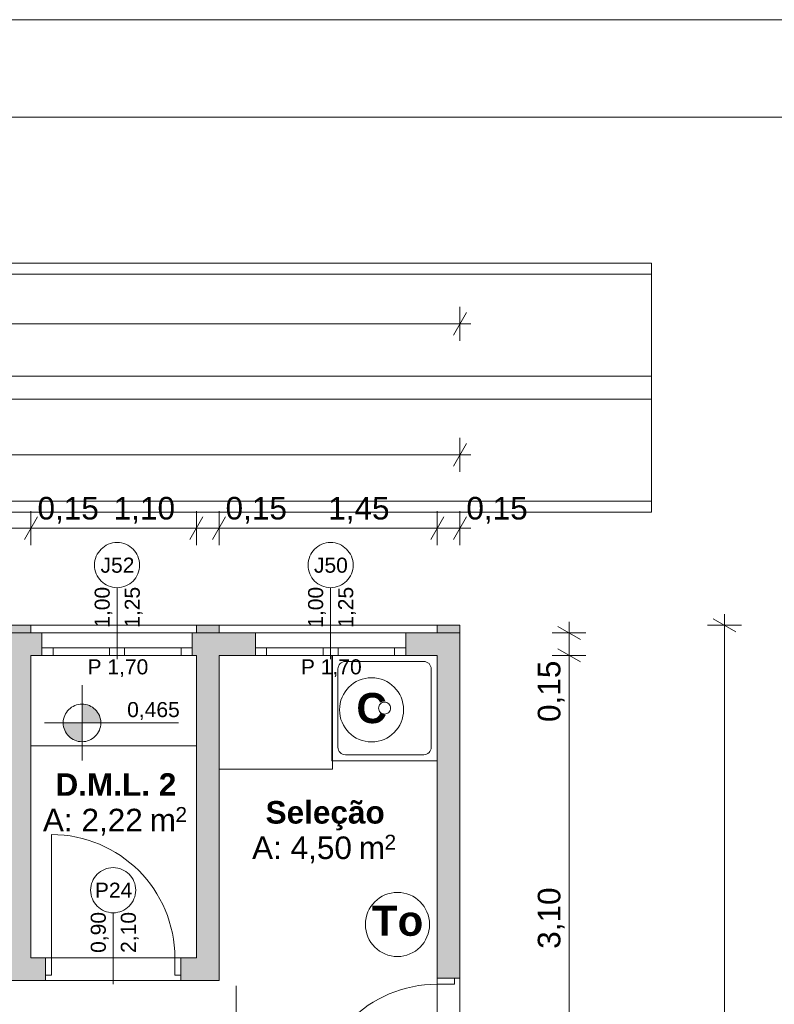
# Model space of a CAD drawing. Header units: millimetres. Extents: x -589 to 841, y -447 to 987.
# Tile 24 of 25: x 525 to 625, y 856 to 987. Entities that reach past the tile are written whole.
import ezdxf
from ezdxf.xclip import XClip

# ---------------------------------------------------------------- set-up
doc = ezdxf.new("R2010")
doc.units = ezdxf.units.MM
doc.header["$MEASUREMENT"] = 0
doc.header["$XCLIPFRAME"] = 0
doc.linetypes.add('Wipeout_Contour', pattern=[1000, 0, -1000])
for name, color, linetype in [('Anotação - Geral.2D', 7, 'Continuous'), ('Cobertura.ARQ', 7, 'Continuous'), ('Cotas - Geral.2D', 7, 'Continuous'), ('Desenho 2D - Geral.2D', 7, 'Continuous'), ('Interior - Mobiliário .ARQ', 7, 'Continuous'), ('Laje.ARQ', 7, 'Continuous'), ('Parede.ARQ', 7, 'Continuous'), ('Zonas.ARQ', 7, 'Continuous')]:
    doc.layers.add(name, color=color, linetype=linetype)
doc.styles.add('GENERATED_STYLE_1', font='txt')
doc.styles.add('GENERATED_STYLE_2', font='txt')

# ---------------------------------------------------------------- blocks, each defined once
blk = doc.blocks.new('Desenho_1_1', base_point=(-612.98, 435.63))
at = {"layer": 'Cotas - Geral.2D', "linetype": 'Continuous', "lineweight": 0}
for points in [[(532.86, 893.43), (535.36, 893.43), (535.17, 894.39), (534.63, 895.2), (533.82, 895.74), (532.86, 895.93)], [(532.86, 893.43), (530.36, 893.43), (530.55, 892.48), (531.09, 891.66), (531.9, 891.12), (532.86, 890.93)]]:
    blk.add_hatch(color=7, dxfattribs=at).paths.add_polyline_path(points)
at = {"layer": 'Parede.ARQ', "linetype": 'Continuous', "lineweight": 0}
for points in [[(523.07, 905.4), (523.07, 862.2), (526.07, 862.2), (526.07, 905.4)], [(527.52, 905.4), (526.07, 905.4), (526.07, 902.4), (527.52, 902.4)], [(548.07, 905.4), (547.52, 905.4), (547.52, 902.4), (548.07, 902.4)], [(548.07, 905.4), (548.07, 862.2), (551.07, 859.2), (551.07, 905.4)], [(555.9, 905.4), (551.07, 905.4), (551.07, 902.4), (555.9, 902.4)], [(580.08, 905.4), (575.9, 905.4), (575.9, 902.4), (580.08, 902.4)], [(580.08, 905.4), (580.08, 859.51), (583.08, 859.51), (583.08, 906.4)], [(580.08, 905.4), (583.08, 906.4), (580.08, 906.4)], [(523.07, 862.2), (523.07, 859.2), (528, 859.2), (528, 862.2)], [(548.07, 862.2), (546, 862.2), (546, 859.2), (551.07, 859.2)]]:
    blk.add_hatch(color=36, dxfattribs=at).paths.add_polyline_path(points)
at = {"layer": 'Cobertura.ARQ', "color": 7, "linetype": 'Continuous', "lineweight": 0, "flags": 128}
for points in [[(84.25, 954.53), (608.58, 954.53)], [(608.58, 953.05), (608.58, 954.53)], [(84.25, 953.05), (608.58, 953.05)], [(608.58, 953.05), (608.58, 936.45)], [(84.25, 939.5), (608.58, 939.5)], [(608.58, 939.5), (608.58, 922.9)], [(608.58, 936.45), (84.25, 936.45)], [(608.58, 922.9), (84.25, 922.9)], [(608.58, 922.9), (608.58, 921.42)], [(608.58, 921.42), (84.25, 921.42)]]:
    blk.add_lwpolyline(points, dxfattribs=at)
at = {"layer": 'Cotas - Geral.2D', "color": 7, "linetype": 'Continuous', "lineweight": 0}
for p, q in [((583.08, 944.21), (583.08, 948.71)), ((582.22, 944.96), (583.95, 947.96)), ((84.25, 946.46), (583.08, 946.46)), ((583.08, 946.46), (584.55, 946.46)), ((582.22, 927.56), (583.95, 930.56)), ((583.08, 926.81), (583.08, 931.31)), ((428.07, 929.06), (583.08, 929.06)), ((583.08, 929.06), (584.55, 929.06)), ((526.07, 917.05), (526.07, 921.55)), ((548.07, 917.05), (548.07, 921.55)), ((551.07, 917.05), (551.07, 921.55)), ((580.08, 917.05), (580.08, 921.55)), ((583.08, 917.05), (583.08, 921.55)), ((526.94, 920.8), (525.21, 917.8)), ((548.94, 920.8), (547.21, 917.8)), ((551.94, 920.8), (550.21, 917.8)), ((580.95, 920.8), (579.22, 917.8)), ((582.22, 917.8), (583.95, 920.8)), ((523.07, 919.3), (526.07, 919.3)), ((526.07, 919.3), (548.07, 919.3)), ((548.07, 919.3), (551.07, 919.3)), ((551.07, 919.3), (580.08, 919.3)), ((580.08, 919.3), (583.08, 919.3)), ((583.08, 919.3), (584.55, 919.3)), ((597.6, 905.4), (597.6, 906.86)), ((619.76, 905.53), (616.76, 907.26)), ((618.26, 906.4), (618.26, 907.86)), ((599.85, 905.4), (595.35, 905.4)), ((599.1, 904.53), (596.1, 906.26)), ((597.6, 902.4), (597.6, 905.4)), ((620.51, 906.4), (616.01, 906.4)), ((618.26, 458.4), (618.26, 906.4)), ((596.1, 903.26), (599.1, 901.53)), ((599.85, 902.4), (595.35, 902.4)), ((597.6, 840.4), (597.6, 902.4)), ((532.86, 888.43), (532.86, 898.43)), ((527.86, 893.43), (545.7, 893.43)), ((553.34, 848.51), (553.34, 858.51))]:
    blk.add_line(p, q, dxfattribs=at)
blk.add_circle((532.86, 893.43), 2.5, dxfattribs=at)
at = {"layer": 'Desenho 2D - Geral.2D', "color": 251, "linetype": 'Continuous', "lineweight": 0}
for centre in [(571.35, 895.17), (574.79, 866.65)]:
    blk.add_circle(centre, 4.26, dxfattribs=at)
at = {"layer": 'Interior - Mobiliário .ARQ', "color": 7, "linetype": 'Continuous', "lineweight": 0}
for p, q in [((566.08, 902.4), (566.08, 888.4)), ((580.08, 902.4), (566.08, 902.4)), ((567.88, 901.6), (578.28, 901.6)), ((580.08, 888.4), (580.08, 902.4)), ((566.88, 890.2), (566.88, 900.6)), ((579.28, 900.6), (579.28, 890.2)), ((566.08, 888.4), (580.08, 888.4)), ((578.28, 889.2), (567.88, 889.2))]:
    blk.add_line(p, q, dxfattribs=at)
blk.add_circle((573.08, 895.4), 0.8, dxfattribs=at)
for centre, start, end in [((567.88, 900.6), 90, 180), ((578.28, 900.6), 0, 90), ((567.88, 890.2), 180, 270), ((578.28, 890.2), 270, 0)]:
    blk.add_arc(centre, 1, start, end, dxfattribs=at)
at = {"layer": 'Laje.ARQ', "color": 83, "linetype": 'Continuous', "lineweight": 0, "flags": 128}
blk.add_lwpolyline([(84.25, 83.48), (84.25, 905.4), (238.05, 905.4), (238.05, 953.05), (428.07, 953.05), (428.07, 905.4), (583.08, 905.4), (583.08, 433.72)], dxfattribs=at)
for points in [[(523.07, 747.4), (580.08, 747.4), (580.08, 902.4), (551.07, 902.4), (551.07, 859.2), (493.07, 859.2), (493.07, 837.3), (523.07, 837.3)], [(526.07, 890.4), (548.07, 890.4), (548.07, 902.4), (526.07, 902.4)], [(526.07, 862.2), (548.07, 862.2), (548.07, 902.4), (526.07, 902.4)], [(551.07, 887.29), (566.17, 887.29), (566.17, 902.4), (551.07, 902.4)]]:
    blk.add_lwpolyline(points, close=True, dxfattribs=at)
at = {"layer": 'Parede.ARQ', "color": 7, "linetype": 'Continuous', "lineweight": 0}
for p, q in [((547.52, 905.4), (527.52, 905.4)), ((527.52, 903.4), (527.52, 905.4)), ((547.52, 903.4), (547.52, 905.4)), ((575.9, 905.4), (555.9, 905.4)), ((555.9, 903.4), (555.9, 905.4)), ((575.9, 903.4), (575.9, 905.4)), ((527.52, 903.4), (529.02, 903.4)), ((527.52, 902.4), (527.52, 903.4)), ((527.52, 902.4), (527.52, 903.4)), ((529.02, 903.4), (529.02, 902.4)), ((529.02, 903.4), (536.52, 903.4)), ((536.52, 902.4), (536.52, 903.4)), ((536.52, 903.4), (537.52, 903.4)), ((537.52, 903.4), (538.52, 903.4)), ((538.52, 903.4), (538.52, 902.4)), ((538.52, 903.4), (546.02, 903.4)), ((546.02, 902.4), (546.02, 903.4)), ((546.02, 903.4), (547.52, 903.4)), ((547.52, 902.4), (547.52, 903.4)), ((547.52, 902.4), (547.52, 903.4)), ((555.9, 903.4), (557.4, 903.4)), ((555.9, 902.4), (555.9, 903.4)), ((555.9, 902.4), (555.9, 903.4)), ((557.4, 903.4), (557.4, 902.4)), ((557.4, 903.4), (564.9, 903.4)), ((564.9, 902.4), (564.9, 903.4)), ((564.9, 903.4), (565.9, 903.4)), ((565.9, 903.4), (566.9, 903.4)), ((566.9, 903.4), (566.9, 902.4)), ((566.9, 903.4), (574.4, 903.4)), ((574.4, 902.4), (574.4, 903.4)), ((574.4, 903.4), (575.9, 903.4)), ((575.9, 902.4), (575.9, 903.4)), ((575.9, 902.4), (575.9, 903.4)), ((547.52, 902.4), (527.52, 902.4)), ((529.02, 902.4), (527.52, 902.4)), ((536.52, 902.4), (529.02, 902.4)), ((537.52, 902.4), (536.52, 902.4)), ((538.52, 902.4), (537.52, 902.4)), ((546.02, 902.4), (538.52, 902.4)), ((547.52, 902.4), (546.02, 902.4)), ((575.9, 902.4), (555.9, 902.4)), ((557.4, 902.4), (555.9, 902.4)), ((564.9, 902.4), (557.4, 902.4)), ((565.9, 902.4), (564.9, 902.4)), ((566.9, 902.4), (565.9, 902.4)), ((574.4, 902.4), (566.9, 902.4)), ((575.9, 902.4), (574.4, 902.4)), ((528.8, 862.2), (528.8, 878.6)), ((537, 868.2), (537, 858.7)), ((528, 862.2), (527.26, 862.2)), ((528, 862.2), (527.26, 862.2)), ((528, 862.2), (528.8, 862.2)), ((528, 859.9), (528, 862.2)), ((528, 862.2), (528, 859.9)), ((528, 862.2), (528, 859.9)), ((528.8, 862.2), (528.8, 859.9)), ((545.2, 859.9), (545.2, 862.2)), ((545.2, 862.2), (546, 862.2)), ((546, 862.2), (546, 859.9)), ((546, 862.2), (546, 859.9)), ((546, 862.2), (546, 859.9)), ((546, 862.2), (546.74, 862.2)), ((546, 862.2), (546.74, 862.2)), ((528.8, 859.9), (528, 859.9)), ((528, 859.9), (528, 859.2)), ((528, 859.9), (528, 859.2)), ((546, 859.9), (545.2, 859.9)), ((546, 859.9), (546, 859.2)), ((546, 859.9), (546, 859.2)), ((580.08, 859.51), (580.08, 860.25)), ((580.08, 859.51), (580.08, 860.25)), ((583.08, 859.51), (583.08, 860.25)), ((583.08, 859.51), (583.08, 860.25)), ((528, 859.2), (527.26, 859.2)), ((528, 859.2), (527.26, 859.2)), ((546, 859.2), (546.74, 859.2)), ((546, 859.2), (546.74, 859.2)), ((580.08, 858.71), (580.08, 859.51)), ((580.08, 859.51), (582.38, 859.51)), ((580.08, 859.51), (582.38, 859.51)), ((580.08, 859.51), (582.38, 859.51)), ((582.38, 858.71), (580.08, 858.71)), ((582.38, 859.51), (582.38, 858.71)), ((582.38, 859.51), (583.08, 859.51)), ((582.38, 859.51), (583.08, 859.51))]:
    blk.add_line(p, q, dxfattribs=at)
at = {"layer": 'Parede.ARQ', "color": 7, "linetype": 'Continuous', "lineweight": 0, "flags": 128}
for points in [[(527.52, 905.4), (526.07, 905.4)], [(548.07, 905.4), (547.52, 905.4)], [(555.9, 905.4), (551.07, 905.4)], [(580.08, 905.4), (575.9, 905.4)], [(583.08, 859.51), (583.08, 906.4)], [(526.07, 902.4), (527.52, 902.4)], [(526.07, 862.2), (526.07, 902.4)], [(547.52, 902.4), (548.07, 902.4)], [(548.07, 902.4), (548.07, 862.2)], [(551.07, 902.4), (555.9, 902.4)], [(551.07, 859.2), (551.07, 902.4)], [(575.9, 902.4), (580.08, 902.4)], [(580.08, 902.4), (580.08, 859.51)], [(528, 862.2), (526.07, 862.2)], [(548.07, 862.2), (546, 862.2)], [(523.07, 859.2), (528, 859.2)], [(546, 859.2), (551.07, 859.2)]]:
    blk.add_lwpolyline(points, dxfattribs=at)
at = {"layer": 'Parede.ARQ', "color": 8, "linetype": 'Continuous', "lineweight": 0}
for centre, start, end in [((537.52, 914.4), 0, 180), ((565.9, 914.4), 0, 180), ((537.52, 914.4), 180, 0), ((565.9, 914.4), 180, 0), ((537, 871.2), 0, 180), ((537, 871.2), 180, 0)]:
    blk.add_arc(centre, 3, start, end, dxfattribs=at)
at = {"layer": 'Parede.ARQ', "color": 7, "linetype": 'Continuous', "lineweight": 0}
for centre, start, end in [((528.8, 862.2), 0, 90), ((580.08, 842.31), 90, 180)]:
    blk.add_arc(centre, 16.4, start, end, dxfattribs=at)
at = {"layer": 'Zonas.ARQ', "color": 7, "linetype": 'Continuous', "lineweight": 0}
for p, q in [((527.52, 903.4), (527.52, 905.4)), ((547.52, 903.4), (547.52, 905.4)), ((555.9, 903.4), (555.9, 905.4)), ((575.9, 903.4), (575.9, 905.4)), ((527.52, 902.4), (527.52, 903.4)), ((547.52, 902.4), (547.52, 903.4)), ((555.9, 902.4), (555.9, 903.4)), ((575.9, 902.4), (575.9, 903.4)), ((528, 862.2), (527.26, 862.2)), ((528, 862.2), (528, 859.9)), ((546, 862.2), (546.74, 862.2)), ((546, 862.2), (546, 859.9)), ((528, 859.9), (528, 859.2)), ((546, 859.9), (546, 859.2)), ((580.08, 859.51), (580.08, 860.25)), ((583.08, 859.51), (583.08, 860.25)), ((528, 859.2), (527.26, 859.2)), ((546, 859.2), (546.74, 859.2)), ((580.08, 859.51), (582.38, 859.51)), ((582.38, 859.51), (583.08, 859.51))]:
    blk.add_line(p, q, dxfattribs=at)
at = {"layer": 'Anotação - Geral.2D', "color": 7, "linetype": 'Continuous', "lineweight": 0, "char_height": 4, "attachment_point": 2, "style": 'GENERATED_STYLE_2'}
for s, insert in [('\\A1;{\\pqc;\\fArial|b1|i0|c0|p38;C}', (571.35, 897.4)), ('\\A1;{\\pqc;\\fArial|b1|i0|c0|p38;To}', (574.81, 869.14))]:
    blk.add_mtext(s, dxfattribs=dict(at, insert=insert))
at = {"layer": 'Cotas - Geral.2D', "color": 7, "linetype": 'Continuous', "lineweight": 0, "attachment_point": 7, "style": 'GENERATED_STYLE_1'}
for s, insert, char_height, width in [('\\A1;{\\pql;\\fArial|b0|i0|c0|p38;0,15}', (526.94, 919.9), 3, 7.9817), ('\\A1;{\\pql;\\fArial|b0|i0|c0|p38;1,10}', (537.07, 919.9), 3, 7.9817), ('\\A1;{\\pql;\\fArial|b0|i0|c0|p38;0,15}', (551.94, 919.9), 3, 7.9817), ('\\A1;{\\pql;\\fArial|b0|i0|c0|p38;1,45}', (565.58, 919.9), 3, 7.9817), ('\\A1;{\\pql;\\fArial|b0|i0|c0|p38;0,15}', (583.95, 919.9), 3, 7.9817), ('\\A1;{\\pql;\\fArial|b0|i0|c0|p38;0,465}', (538.86, 893.83), 2, 6.8389)]:
    blk.add_mtext(s, dxfattribs=dict(at, insert=insert, char_height=char_height, width=width))
at = {"layer": 'Cotas - Geral.2D', "color": 7, "linetype": 'Continuous', "lineweight": 0, "char_height": 3, "width": 7.9817, "attachment_point": 7, "rotation": 90, "style": 'GENERATED_STYLE_1'}
for s, insert in [('\\A1;{\\pql;\\fArial|b0|i0|c0|p38;0,15}', (597, 893.55)), ('\\A1;{\\pql;\\fArial|b0|i0|c0|p38;3,10}', (597, 863.41))]:
    blk.add_mtext(s, dxfattribs=dict(at, insert=insert))
at = {"layer": 'Parede.ARQ', "color": 7, "linetype": 'Continuous', "lineweight": 0, "char_height": 2, "attachment_point": 7, "style": 'GENERATED_STYLE_1'}
for s, insert in [('\\A1;{\\pql;\\fArial|b0|i0|c0|p38;J52}', (535.32, 913.36)), ('\\A1;{\\pql;\\fArial|b0|i0|c0|p38;J50}', (563.69, 913.36)), ('\\A1;{\\pql;\\fArial|b0|i0|c0|p38;P 1,70}', (533.59, 899.51)), ('\\A1;{\\pql;\\fArial|b0|i0|c0|p38;P 1,70}', (561.96, 899.51)), ('\\A1;{\\pql;\\fArial|b0|i0|c0|p38;P24}', (534.57, 870.2))]:
    blk.add_mtext(s, dxfattribs=dict(at, insert=insert))
at = {"layer": 'Parede.ARQ', "color": 7, "linetype": 'Continuous', "lineweight": 0, "char_height": 2, "attachment_point": 7, "rotation": 90, "style": 'GENERATED_STYLE_1'}
for s, insert in [('\\A1;{\\pql;\\fArial|b0|i0|c0|p38;0,90}', (536.39, 862.87)), ('\\A1;{\\pql;\\fArial|b0|i0|c0|p38;2,10}', (540.39, 862.87))]:
    blk.add_mtext(s, dxfattribs=dict(at, insert=insert))
at = {"layer": 'Zonas.ARQ', "color": 7, "linetype": 'Continuous', "lineweight": 0, "attachment_point": 1}
for s, insert, char_height, style in [('\\A1;{\\pql;\\fArial|b1|i0|c0|p38;D.M.L. 2}', (529.33, 886.74), 3, 'GENERATED_STYLE_2'), ('\\A1;{\\pql;\\fArial|b1|i0|c0|p38;Seleção}', (557.26, 883.05), 3, 'GENERATED_STYLE_2'), ('\\A1;{\\pql;\\fArial|b0|i0|c0|p38;A: 2,22}', (527.66, 882.02), 3, 'GENERATED_STYLE_1'), ('\\A1;{\\pql;\\fArial|b0|i0|c0|p38;2}', (545.27, 882.25), 2, 'GENERATED_STYLE_1'), ('\\A1;{\\pql;\\fArial|b0|i0|c0|p38; m}', (540.69, 882.02), 3, 'GENERATED_STYLE_1'), ('\\A1;{\\pql;\\fArial|b0|i0|c0|p38;A: 4,50}', (555.46, 878.34), 3, 'GENERATED_STYLE_1'), ('\\A1;{\\pql;\\fArial|b0|i0|c0|p38;2}', (573.06, 878.57), 2, 'GENERATED_STYLE_1'), ('\\A1;{\\pql;\\fArial|b0|i0|c0|p38; m}', (568.48, 878.34), 3, 'GENERATED_STYLE_1')]:
    blk.add_mtext(s, dxfattribs=dict(at, insert=insert, char_height=char_height, style=style))
at = {"color": 254, "linetype": 'Wipeout_Contour', "lineweight": 0, "ltscale": 4272.08722}
blk.add_wipeout([(551.07, 905.4), (580.08, 905.4), (580.08, 906.4), (551.07, 906.4)], dxfattribs=at).dxf.layer = 'Parede.ARQ'
at = {"layer": 'Parede.ARQ', "linetype": 'Continuous', "lineweight": 0}
for points in [[(548.07, 905.4), (551.07, 905.4), (551.07, 906.4), (548.07, 906.4)], [(580.08, 905.4), (583.08, 906.4), (580.08, 906.4)]]:
    blk.add_hatch(color=36, dxfattribs=at).paths.add_polyline_path(points)
at = {"layer": 'Parede.ARQ', "color": 7, "linetype": 'Continuous', "lineweight": 0}
for p, q in [((551.07, 905.4), (551.07, 906.4)), ((580.08, 905.4), (580.08, 906.4))]:
    blk.add_line(p, q, dxfattribs=at)
at = {"layer": 'Parede.ARQ', "color": 8, "linetype": 'Continuous', "lineweight": 0, "flags": 128}
blk.add_lwpolyline([(551.07, 905.4), (580.08, 905.4)], dxfattribs=at)
at = {"layer": 'Parede.ARQ', "color": 7, "linetype": 'Continuous', "lineweight": 0, "flags": 128}
blk.add_lwpolyline([(583.08, 906.4), (580.08, 906.4)], dxfattribs=at)
at = {"color": 254, "linetype": 'Wipeout_Contour', "lineweight": 0, "ltscale": 4212.703551}
blk.add_wipeout([(526.07, 905.4), (548.07, 905.4), (548.07, 906.4), (526.07, 906.4)], dxfattribs=at).dxf.layer = 'Parede.ARQ'
at = {"layer": 'Parede.ARQ', "linetype": 'Continuous', "lineweight": 0}
blk.add_hatch(color=36, dxfattribs=at).paths.add_polyline_path([(523.07, 905.4), (526.07, 905.4), (526.07, 906.4), (523.07, 906.4)])
at = {"layer": 'Parede.ARQ', "color": 7, "linetype": 'Continuous', "lineweight": 0}
for p, q in [((526.07, 905.4), (526.07, 906.4)), ((548.07, 906.4), (548.07, 905.4))]:
    blk.add_line(p, q, dxfattribs=at)
at = {"layer": 'Parede.ARQ', "color": 8, "linetype": 'Continuous', "lineweight": 0, "flags": 128}
for points in [[(580.08, 906.4), (428.07, 906.4)], [(526.07, 905.4), (548.07, 905.4)]]:
    blk.add_lwpolyline(points, dxfattribs=at)
at = {"color": 254, "linetype": 'Wipeout_Contour', "lineweight": 0, "ltscale": 4272.08722}
blk.add_wipeout([(551.07, 905.4), (580.08, 905.4), (580.08, 906.4), (551.07, 906.4)], dxfattribs=at).dxf.layer = 'Parede.ARQ'
at = {"layer": 'Parede.ARQ', "linetype": 'Continuous', "lineweight": 0}
blk.add_hatch(color=36, dxfattribs=at).paths.add_polyline_path([(548.07, 905.4), (551.07, 905.4), (551.07, 906.4), (548.07, 906.4)])
at = {"layer": 'Parede.ARQ', "color": 7, "linetype": 'Continuous', "lineweight": 0}
for p, q in [((565.9, 911.4), (565.9, 901.9)), ((551.07, 905.4), (551.07, 906.4)), ((580.08, 905.4), (580.08, 906.4))]:
    blk.add_line(p, q, dxfattribs=at)
at = {"layer": 'Parede.ARQ', "color": 8, "linetype": 'Continuous', "lineweight": 0, "flags": 128}
blk.add_lwpolyline([(551.07, 905.4), (580.08, 905.4)], dxfattribs=at)
at = {"layer": 'Parede.ARQ', "color": 7, "linetype": 'Continuous', "lineweight": 0, "flags": 128}
blk.add_lwpolyline([(583.08, 906.4), (580.08, 906.4)], dxfattribs=at)
at = {"layer": 'Parede.ARQ', "color": 7, "linetype": 'Continuous', "lineweight": 0, "char_height": 2, "attachment_point": 7, "rotation": 90, "style": 'GENERATED_STYLE_1'}
for s, insert in [('\\A1;{\\pql;\\fArial|b0|i0|c0|p38;1,00}', (565.28, 906.07)), ('\\A1;{\\pql;\\fArial|b0|i0|c0|p38;1,25}', (569.28, 906.07))]:
    blk.add_mtext(s, dxfattribs=dict(at, insert=insert))
at = {"color": 254, "linetype": 'Wipeout_Contour', "lineweight": 0, "ltscale": 4212.703551}
blk.add_wipeout([(526.07, 905.4), (548.07, 905.4), (548.07, 906.4), (526.07, 906.4)], dxfattribs=at).dxf.layer = 'Parede.ARQ'
at = {"layer": 'Parede.ARQ', "linetype": 'Continuous', "lineweight": 0}
blk.add_hatch(color=36, dxfattribs=at).paths.add_polyline_path([(523.07, 905.4), (526.07, 905.4), (526.07, 906.4), (523.07, 906.4)])
at = {"layer": 'Parede.ARQ', "color": 7, "linetype": 'Continuous', "lineweight": 0}
for p, q in [((537.52, 911.4), (537.52, 901.9)), ((526.07, 905.4), (526.07, 906.4)), ((548.07, 906.4), (548.07, 905.4))]:
    blk.add_line(p, q, dxfattribs=at)
at = {"layer": 'Parede.ARQ', "color": 8, "linetype": 'Continuous', "lineweight": 0, "flags": 128}
for points in [[(580.08, 906.4), (428.07, 906.4)], [(526.07, 905.4), (548.07, 905.4)]]:
    blk.add_lwpolyline(points, dxfattribs=at)
at = {"layer": 'Parede.ARQ', "color": 7, "linetype": 'Continuous', "lineweight": 0, "char_height": 2, "attachment_point": 7, "rotation": 90, "style": 'GENERATED_STYLE_1'}
for s, insert in [('\\A1;{\\pql;\\fArial|b0|i0|c0|p38;1,00}', (536.91, 906.07)), ('\\A1;{\\pql;\\fArial|b0|i0|c0|p38;1,25}', (540.91, 906.07))]:
    blk.add_mtext(s, dxfattribs=dict(at, insert=insert))

msp = doc.modelspace()

# ---------------------------------------------------------------- linework, layer by layer
at = {"layer": 'Desenho 2D - Geral.2D', "color": 7, "linetype": 'Continuous', "lineweight": 0}
msp.add_line((841, 986.87), (0, 986.87), dxfattribs=at)

# ---------------------------------------------------------------- block references
at = {"color": 7, "linetype": 'Continuous', "lineweight": 0}
ref = msp.add_blockref('Desenho_1_1', (-612.98, 435.63), dxfattribs=at)
XClip(ref).set_block_clipping_path([(35.1353416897, 37.3848133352), (284.9334299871, 37.3848133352), (284.9334299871, 24.3913893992), (642.5463821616, 24.3913893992), (642.5463821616, 324.9652811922), (662.5106744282, 324.9652811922), (662.5106744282, 424.998918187), (640.774709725, 431.4917679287), (640.774709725, 825.5242281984), (640.774709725, 973.901529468), (35.1353416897, 973.901529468)])

# ---------------------------------------------------------------- next in the draw order: linework, layer by layer
at = {"layer": 'Desenho 2D - Geral.2D', "color": 7, "linetype": 'Continuous', "lineweight": 0}
msp.add_line((831, 973.9), (35.14, 973.9), dxfattribs=at)

doc.saveas('drawing.dxf')
